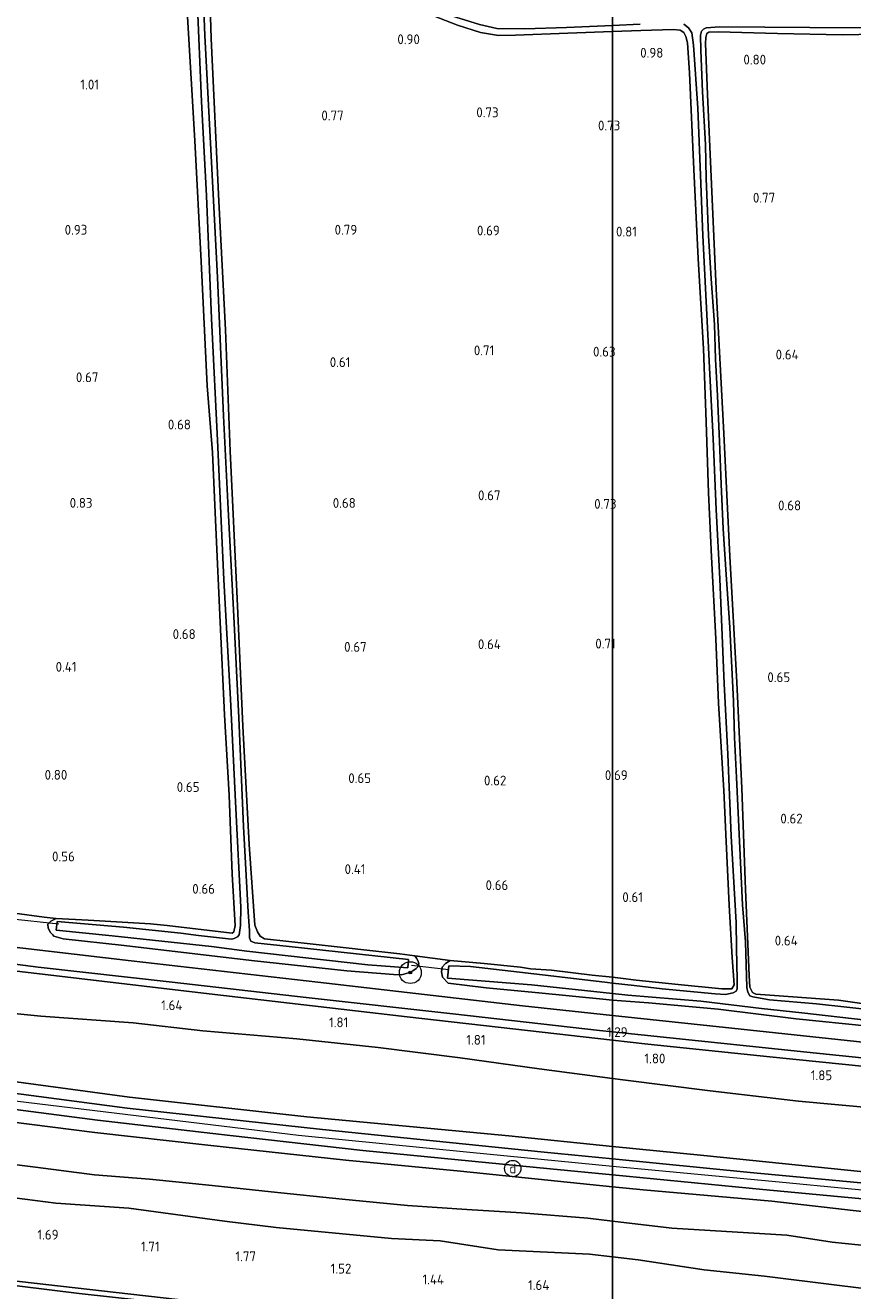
# Model space of a CAD drawing. Extents: x 126429 to 133038, y 413091 to 414846.
# Tile 175 of 256: x 129892 to 130044, y 413256 to 413488. Entities that reach past the tile are written whole.
import ezdxf
from ezdxf.enums import TextEntityAlignment as Align
from ezdxf.lldxf.tags import DXFTag

# ---------------------------------------------------------------- set-up
doc = ezdxf.new("R2010")
doc.units = 0
for name, color, linetype, lineweight in [('B-ME-GR-BOOM-S', 90, 'Continuous', 25), ('B-ME-GR-BOUWLAND_AKKERBOUW-GV', 80, 'Continuous', 13), ('B-ME-GR-GRAS-GV', 60, 'Continuous', 13), ('B-ME-GW-TALUD_KRUIN-G', 90, 'Continuous', 18), ('B-ME-GW-TALUD_TEEN-G', 90, 'Continuous', 18), ('B-ME-IE-MEUBILAIR_DIJKPAAL-S', 7, 'Continuous', 25), ('B-ME-IE-TERREINAFSCHEIDING_KUNSTMATIG_HEKWERK-G', 20, 'IE-TERREINAFSCHEIDING-KUNSTMATIG', 18), ('B-ME-KW-KUNSTWERK_DUIKER-G', 170, 'Continuous', 18), ('B-ME-OG-HOOGTEPUNT-S', 7, 'Continuous', 25), ('B-ME-OG-WATER_SLOOT-G', 120, 'Continuous', 18), ('B-ME-OG-WATER_SLOOT-GV', 120, 'Continuous', 18), ('B-ME-VH-VERHARDING_ASFALT-GV', 252, 'Continuous', 18), ('B-ME-VH-VERHARDING_HALFVERHARDING-GV', 252, 'Continuous', 18), ('B-ME-WH-WINTERBED-G', 150, 'WH-WINTERBED', 18)]:
    doc.layers.add(name, color=color, linetype=linetype, lineweight=lineweight)
doc.styles.add('NLCS-ISO', font='NLCS-ISO.ttf')
doc.styles.add('NLCS-ISO-ANNOTATIVE-T18', font='NLCS-ISO.ttf', dxfattribs={"height": 1.8})
doc.styles.get("Standard").update_dxf_attribs({"font": 'arial.ttf'})
doc.linetypes.add('IE-TERREINAFSCHEIDING-KUNSTMATIG', pattern='A,4,[82,NLCS.SHX,S=0.75,R=90,X=0,Y=0],4,-2', length=10)
tags = doc.linetypes.add('WH-WINTERBED', pattern='A,6,-3.5,["WB",Standard,S=1.8,R=0,X=-1.5,Y=-0.9],-3.5,6,-3.5,6,-3.5,6,-3.5,6,-3.5', length=51).pattern_tags.tags
tags[6] = DXFTag(74, 10)

# ---------------------------------------------------------------- blocks, each defined once
blk = doc.blocks.new('SAL-HOOGTELABEL-SO')
at = {"color": 0, "linetype": 'ByBlock', "lineweight": -2, "style": 'NLCS-ISO-ANNOTATIVE-T18'}
blk.add_attdef('HOOGTE', text='', height=1.8, dxfattribs=at).set_placement((2.79, 0), align=Align.RIGHT)
blk = doc.blocks.new('SGR-BOOM_01-SO')
at = {"linetype": 'ByBlock', "lineweight": 18}
h = blk.add_hatch(color=0, dxfattribs=at)
h.dxf.hatch_style = 1
edge = h.paths.add_edge_path()
edge.add_arc((0, 0), 0.25, 0, 360)
at = {"color": 0, "linetype": 'ByBlock', "lineweight": 18}
for radius in [2, 0.25]:
    blk.add_circle((0, 0), radius, dxfattribs=at)
blk = doc.blocks.new('SIE-DIJKPAAL-SO')
at = {"color": 0, "linetype": 'ByBlock', "lineweight": 18}
blk.add_circle((0, 0), 1.5, dxfattribs=at)
at = {"color": 0, "linetype": 'ByBlock', "lineweight": 18, "style": 'NLCS-ISO'}
blk.add_text('d', height=1.8, dxfattribs=at).set_placement((0, 0), align=Align.MIDDLE_CENTER)

msp = doc.modelspace()

# ---------------------------------------------------------------- linework, layer by layer
at = {"layer": 'B-ME-GR-BOUWLAND_AKKERBOUW-GV'}
msp.add_polyline3d([(130050.815, 413308.351, 0.571), (130041.453, 413309.704, 0.596), (130029.728, 413310.564, 0.496), (130026.305, 413310.803, 0.483), (130025.694, 413311.129, 0.483), (130025.416, 413311.588, 0.496), (130025.195, 413312.104, 0.458), (130025.086, 413314.199, 0.496), (130024.417, 413329.963, 0.558), (130023.752, 413348.583, 0.596), (130022.801, 413367.97, 0.496), (130021.546, 413391.083, 0.558), (130020.42, 413413.58, 0.521), (130019.005, 413440.122, 0.558), (130018.166, 413459.337, 0.621), (130017.46, 413475.761, 0.808), (130017.071, 413485.1, 0.671), (130017.108, 413486.192, 0.546), (130017.289, 413486.93, 0.508), (130017.702, 413487.186, 0.521), (130019.399, 413487.244, 0.671), (130030.243, 413486.975, 0.671), (130042.215, 413486.715, 0.721), (130048.238, 413486.829, 0.696)], dxfattribs=at)
at = {"layer": 'B-ME-GR-GRAS-GV'}
for points in [[(129925.871, 413503.83, 1.092), (129926.411, 413486.054, 0.83), (129927.827, 413456.177, 0.63), (129929.02, 413432.608, 0.517), (129929.921, 413410.341, 0.417), (129931.205, 413383.369, 0.392), (129932.194, 413359.929, 0.392), (129933.364, 413338.217, 0.48), (129934.436, 413323.422, 0.48), (129934.932, 413322.22, 0.48), (129935.377, 413321.417, 0.492), (129936.213, 413320.917, 0.517), (129945.102, 413319.957, 0.517), (129961.004, 413318.177, 0.742), (129963.743, 413317.833, 0.68), (129964.067, 413317.396, 0.692), (129964.356, 413316.858, 0.705), (129964.509, 413316.366, 0.692), (129964.285, 413315.777, 0.705), (129964.03, 413315.485, 0.73), (129963.364, 413315.049, 0.78), (129962.608, 413314.684, 0.842), (129961.329, 413314.348, 0.855), (129959.861, 413314.401, 0.892), (129951.299, 413315.095, 1.005), (129933.793, 413316.976, 1.005), (129910.425, 413319.697, 0.98), (129899.286, 413320.925, 0.967), (129897.573, 413321.426, 0.855), (129897.372, 413321.668, 0.805), (129896.956, 413322.117, 0.767), (129896.52, 413322.903, 0.755), (129896.45, 413323.633, 0.742), (129896.992, 413324.206, 0.592), (129897.966, 413324.649, 0.392), (129903.869, 413324.376, 0.38), (129915.289, 413323.679, 0.755), (129918.347, 413323.377, 0.442), (129930.236, 413322.002, 0.717), (129930.534, 413322.203, 0.705), (129930.778, 413323.395, 0.767), (129930.252, 413332.782, 0.742), (129929.681, 413347.292, 0.667), (129928.826, 413362.032, 0.667), (129928.037, 413379.038, 0.667), (129927.275, 413396.396, 0.655), (129926.625, 413410.133, 0.68), (129925.688, 413422.362, 0.723), (129924.576, 413445.12, 0.786), (129923.389, 413467.276, 0.948), (129922.095, 413490.06, 1.023)], [(129923.816, 413493.342, -0.154), (129924.637, 413474.457, -0.154), (129925.548, 413457.2, -0.154), (129926.458, 413434.683, -0.154), (129927.615, 413411.127, -0.154), (129928.729, 413386.786, -0.154), (129929.977, 413364.914, -0.154), (129930.919, 413344.844, -0.154), (129931.842, 413326.744, -0.154), (129931.787, 413323.409, -0.154), (129931.513, 413321.694, -0.154), (129931.213, 413321.322, -0.154), (129930.628, 413321.011, -0.154), (129930.148, 413320.892, -0.154), (129924.056, 413321.565, -0.154), (129920.828, 413321.983, -0.154), (129910.313, 413323.089, -0.154), (129898.17, 413324.114, -0.154), (129897.99, 413322.557, -0.154), (129908.266, 413321.477, -0.154), (129926.442, 413319.552, -0.154), (129932.919, 413318.67, -0.154), (129955.163, 413316.169, -0.154), (129962.464, 413315.628, -0.154), (129962.61, 413317.14, -0.154), (129940.739, 413319.512, -0.154), (129934.431, 413320.221, -0.154), (129933.684, 413320.538, -0.154), (129933.407, 413321.111, -0.154), (129933.448, 413322.488, -0.154), (129933.219, 413325.826, -0.154), (129932.31, 413341.559, -0.154), (129931.503, 413361.467, -0.154), (129930.5, 413381.253, -0.154), (129929.514, 413399.719, -0.154), (129928.682, 413416.873, -0.154), (129927.57, 413442.204, -0.154), (129926.407, 413464.542, -0.154), (129925.264, 413486.606, -0.154), (129924.583, 413504.032, -0.154)], [(129971.569, 413488.486, 0.811), (129975.809, 413487.143, 0.686), (129979.126, 413486.599, 0.698), (129982.234, 413486.66, 0.886), (129991.8, 413486.989, 0.861), (130000, 413487.312, 0.8225), (130000, 413313.8967, 0.6124), (129996.297, 413314.303, 0.648), (129988.82, 413315.178, 0.696), (129984.988, 413315.445, 0.258), (129983.124, 413315.732, 0.458), (129976.497, 413316.4, 0.696), (129970.255, 413316.971, 0.671), (129963.743, 413317.833, 0.68), (129961.004, 413318.177, 0.742), (129945.102, 413319.957, 0.517), (129936.213, 413320.917, 0.517), (129935.377, 413321.417, 0.492), (129934.932, 413322.22, 0.48), (129934.436, 413323.422, 0.48), (129933.364, 413338.217, 0.48), (129932.194, 413359.929, 0.392), (129931.205, 413383.369, 0.392), (129929.921, 413410.341, 0.417), (129929.02, 413432.608, 0.517), (129927.827, 413456.177, 0.63), (129926.411, 413486.054, 0.83), (129925.871, 413503.83, 1.092)], [(129922.095, 413490.06, 1.023), (129923.389, 413467.276, 0.948), (129924.576, 413445.12, 0.786), (129925.688, 413422.362, 0.723), (129926.625, 413410.133, 0.68), (129927.275, 413396.396, 0.655), (129928.037, 413379.038, 0.667), (129928.826, 413362.032, 0.667), (129929.681, 413347.292, 0.667), (129930.252, 413332.782, 0.742), (129930.778, 413323.395, 0.767), (129930.534, 413322.203, 0.705), (129930.236, 413322.002, 0.717), (129918.347, 413323.377, 0.442), (129915.289, 413323.679, 0.755), (129903.869, 413324.376, 0.38), (129897.966, 413324.649, 0.392), (129895.793, 413324.938, 0.455), (129890.352, 413325.663, 0.614)], [(130013.112, 413488.683, -0.154), (130013.968, 413487.966, -0.154), (130014.548, 413487.06, -0.154), (130014.894, 413484.824, -0.154), (130015.652, 413473.26, -0.154), (130016.128, 413460.994, -0.154), (130016.563, 413449.923, -0.154), (130017.188, 413437.815, -0.154), (130017.844, 413424.476, -0.154), (130018.461, 413412.618, -0.154), (130019.042, 413399.668, -0.154), (130019.694, 413386.978, -0.154), (130020.487, 413367.684, -0.154), (130021.137, 413354.824, -0.154), (130021.793, 413339.789, -0.154), (130022.688, 413323.909, -0.154), (130022.774, 413319.23, -0.154), (130022.845, 413313.412, -0.154), (130022.869, 413311.784, -0.154), (130022.681, 413311.354, -0.154), (130022.131, 413311.031, -0.154), (130020.761, 413310.707, -0.154), (130018.85, 413310.858, -0.154), (130009.118, 413311.749, -0.154), (130003.981, 413312.374, -0.154), (130000, 413312.8085, -0.154), (130000, 413313.8967, 0.6124), (130001.492, 413313.733, 0.598), (130004.378, 413313.377, 0.511), (130012.074, 413312.547, 0.648), (130020.089, 413311.758, 0.511), (130021.876, 413311.746, 0.498), (130022.307, 413312.491, 0.498), (130021.94, 413317.516, 0.661), (130021.384, 413327.142, 0.686), (130020.855, 413338.817, 0.686), (130020.454, 413348.123, 0.611), (130019.448, 413364.175, 0.536), (130018.988, 413375.94, 0.673), (130018.196, 413390.965, 0.673), (130017.634, 413402.709, 0.636), (130017.213, 413415.737, 0.548), (130016.684, 413429.108, 0.636), (130015.73, 413445.694, 0.623), (130014.909, 413462.006, 0.661), (130014.118, 413479.717, 0.848), (130013.781, 413485.208, 0.673), (130013.489, 413486.396, 0.648), (130013.1, 413487.141, 0.711), (130012.4, 413487.538, 0.786), (130011.138, 413487.691, 0.798), (130005.228, 413487.518, 0.798), (130000, 413487.312, 0.8225), (130000, 413488.4233, -0.154), (130005.064, 413488.664, -0.154)], [(130048.577, 413307.791, -0.154), (130037.449, 413309.053, -0.154), (130028.819, 413309.77, -0.154), (130025.73, 413310.312, -0.154), (130025.197, 413310.478, -0.154), (130024.831, 413311.177, -0.154), (130024.625, 413312.011, -0.154), (130024.417, 413320.392, -0.154), (130023.823, 413327.173, -0.154), (130023.317, 413338.859, -0.154), (130022.765, 413350.522, -0.154), (130022.373, 413357.881, -0.154), (130022.176, 413364.543, -0.154), (130021.5, 413378.041, -0.154), (130020.831, 413387.726, -0.154), (130020.304, 413396.122, -0.154), (130019.911, 413404.301, -0.154), (130019.661, 413412.124, -0.154), (130019.294, 413420.484, -0.154), (130018.871, 413427.263, -0.154), (130018.703, 413433.572, -0.154), (130018.097, 413441.958, -0.154), (130017.644, 413449.909, -0.154), (130017.213, 413460.387, -0.154), (130017.067, 413466.593, -0.154), (130016.523, 413476.254, -0.154), (130016.214, 413483.907, -0.154), (130016.159, 413486.651, -0.154), (130016.328, 413487.355, -0.154), (130016.674, 413487.749, -0.154), (130017.178, 413487.992, -0.154), (130019.673, 413488.153, -0.154), (130036.212, 413488.037, -0.154), (130046.4, 413488.017, -0.154)], [(130048.238, 413486.829, 0.696), (130042.215, 413486.715, 0.721), (130030.243, 413486.975, 0.671), (130019.399, 413487.244, 0.671), (130017.702, 413487.186, 0.521), (130017.289, 413486.93, 0.508), (130017.108, 413486.192, 0.546), (130017.071, 413485.1, 0.671), (130017.46, 413475.761, 0.808), (130018.166, 413459.337, 0.621), (130019.005, 413440.122, 0.558), (130020.42, 413413.58, 0.521), (130021.546, 413391.083, 0.558), (130022.801, 413367.97, 0.496), (130023.752, 413348.583, 0.596), (130024.417, 413329.963, 0.558), (130025.086, 413314.199, 0.496), (130025.195, 413312.104, 0.458), (130025.416, 413311.588, 0.496), (130025.694, 413311.129, 0.483), (130026.305, 413310.803, 0.483), (130029.728, 413310.564, 0.496), (130041.453, 413309.704, 0.596), (130050.815, 413308.351, 0.571)], [(129890.352, 413325.663, 0.614), (129895.793, 413324.938, 0.455), (129897.966, 413324.649, 0.392), (129896.992, 413324.206, 0.592), (129896.45, 413323.633, 0.742), (129896.52, 413322.903, 0.755), (129896.956, 413322.117, 0.767), (129897.372, 413321.668, 0.805), (129897.573, 413321.426, 0.855), (129899.286, 413320.925, 0.967), (129910.425, 413319.697, 0.98), (129933.793, 413316.976, 1.005), (129951.299, 413315.095, 1.005), (129959.861, 413314.401, 0.892), (129961.329, 413314.348, 0.855), (129962.608, 413314.684, 0.842), (129963.364, 413315.049, 0.78), (129964.03, 413315.485, 0.73), (129964.285, 413315.777, 0.705), (129964.509, 413316.366, 0.692), (129964.356, 413316.858, 0.705), (129964.067, 413317.396, 0.692), (129963.743, 413317.833, 0.68), (129970.255, 413316.971, 0.671), (129969.36, 413316.425, 0.608), (129968.771, 413315.773, 0.621), (129968.646, 413314.921, 0.846), (129968.86, 413313.893, 0.908), (129969.847, 413312.788, 1.021), (129976.826, 413311.978, 1.021), (129986.523, 413311.042, 1.046), (129998.266, 413309.852, 1.146), (130000, 413309.7201, 1.1304), (130000, 413306.8862, 1.248), (129983.49, 413308.638, 1.239), (129945.941, 413312.982, 1.13), (129911.747, 413316.908, 1.106), (129881.375, 413320.432, 1.095)], [(130046.945, 413304.953, 0.983), (130033.678, 413306.255, 1.121), (130019.392, 413308.025, 1.083), (130006.602, 413309.218, 1.071), (130000, 413309.7201, 1.1304), (130000, 413310.9107, -0.154), (130002.796, 413310.614, -0.154), (130016.237, 413309.538, -0.154), (130027.318, 413308.196, -0.154), (130034.763, 413307.358, -0.154), (130046.562, 413306.053, -0.154)], [(130054.47, 413301.095, 1.267), (130021.905, 413304.562, 1.26), (130000, 413306.8862, 1.248), (130000, 413309.7201, 1.1304), (130006.602, 413309.218, 1.071), (130019.392, 413308.025, 1.083), (130033.678, 413306.255, 1.121), (130046.945, 413304.953, 0.983)], [(129881.418, 413288.398, 5.905), (129905.092, 413285.456, 5.893), (129925.781, 413283.134, 5.88), (129951.119, 413280.375, 5.83), (129972.119, 413278.345, 5.818), (130000, 413275.4764, 5.7972), (130000, 413269.1596, 3.5706), (129995.514, 413269.691, 3.516), (129983.347, 413270.705, 3.603), (129973.293, 413271.327, 3.541), (129962.431, 413272.04, 3.303), (129950.46, 413273.233, 3.253), (129937.421, 413274.532, 3.228), (129926.599, 413275.688, 3.391), (129915.106, 413276.887, 3.341), (129905.008, 413277.657, 3.266), (129894.212, 413279.052, 3.178), (129876.893, 413281.192, 3.128)], [(129876.893, 413281.192, 3.128), (129894.212, 413279.052, 3.178), (129905.008, 413277.657, 3.266), (129915.106, 413276.887, 3.341), (129926.599, 413275.688, 3.391), (129937.421, 413274.532, 3.228), (129950.46, 413273.233, 3.253), (129962.431, 413272.04, 3.303), (129973.293, 413271.327, 3.541), (129983.347, 413270.705, 3.603), (129995.514, 413269.691, 3.516), (130000, 413269.1596, 3.5706), (130000, 413262.6046, 2.3744), (129995.791, 413263.096, 2.416), (129979.034, 413263.898, 2.191), (129968.401, 413265.541, 2.141), (129959.472, 413266, 2.066), (129938.303, 413268.032, 1.928), (129928.836, 413269.193, 2.015), (129911.325, 413271.552, 2.078), (129897.928, 413272.48, 2.153), (129884.575, 413274.193, 2.053)], [(130052.197, 413264.083, 4.016), (130040.295, 413265.31, 4.04), (130031.98, 413266.604, 4.191), (130010.869, 413267.872, 3.703), (130000, 413269.1596, 3.5706), (130000, 413275.4764, 5.7972), (130005.622, 413274.898, 5.793), (130029.251, 413272.811, 5.855), (130046.313, 413270.912, 5.78)], [(129884.575, 413274.193, 2.053), (129897.928, 413272.48, 2.153), (129911.325, 413271.552, 2.078), (129928.836, 413269.193, 2.015), (129938.303, 413268.032, 1.928), (129959.472, 413266, 2.066), (129968.401, 413265.541, 2.141), (129979.034, 413263.898, 2.191), (129995.791, 413263.096, 2.416), (130000, 413262.6046, 2.3744), (130000, 413246.5067, 1.3964)], [(130056.604, 413255.556, 2.066), (130041.125, 413257.456, 2.015), (130027.896, 413259.087, 2.278), (130016.836, 413260.269, 2.241), (130004.691, 413262.057, 2.328), (130000, 413262.6046, 2.3744), (130000, 413269.1596, 3.5706), (130010.869, 413267.872, 3.703), (130031.98, 413266.604, 4.191), (130040.295, 413265.31, 4.04), (130052.197, 413264.083, 4.016)], [(130061.838, 413240.613, 1.395), (130029.419, 413243.758, 1.383), (130000, 413246.5067, 1.3964), (130000, 413262.6046, 2.3744), (130004.691, 413262.057, 2.328), (130016.836, 413260.269, 2.241), (130027.896, 413259.087, 2.278), (130041.125, 413257.456, 2.015), (130056.604, 413255.556, 2.066)], [(129911.703, 413255.782, 1.552), (129891.234, 413258.123, 1.506)]]:
    msp.add_polyline3d(points, dxfattribs=at)
for points in [[(129978.769, 413487.85, -0.154), (129983.96, 413487.816, -0.154), (129991.578, 413488.023, -0.154), (130000, 413488.4233, -0.154), (130000, 413487.312, 0.8225), (129991.8, 413486.989, 0.861), (129982.234, 413486.66, 0.886), (129979.126, 413486.599, 0.698), (129975.809, 413487.143, 0.686), (129971.569, 413488.486, 0.811), (129967.175, 413490.205, 0.786), (129962.776, 413492.403, 0.723), (129955.309, 413496.737, 0.923), (129947.773, 413501.768, 1.083), (129951.105, 413501.454, -0.154), (129961.08, 413494.788, -0.154), (129969.492, 413490.488, -0.154), (129975.614, 413488.586, -0.154)], [(130022.307, 413312.491, 0.498), (130021.876, 413311.746, 0.498), (130020.089, 413311.758, 0.511), (130012.074, 413312.547, 0.648), (130004.378, 413313.377, 0.511), (130001.492, 413313.733, 0.598), (130000, 413313.8967, 0.6124), (130000, 413487.312, 0.8225), (130005.228, 413487.518, 0.798), (130011.138, 413487.691, 0.798), (130012.4, 413487.538, 0.786), (130013.1, 413487.141, 0.711), (130013.489, 413486.396, 0.648), (130013.781, 413485.208, 0.673), (130014.118, 413479.717, 0.848), (130014.909, 413462.006, 0.661), (130015.73, 413445.694, 0.623), (130016.684, 413429.108, 0.636), (130017.213, 413415.737, 0.548), (130017.634, 413402.709, 0.636), (130018.196, 413390.965, 0.673), (130018.988, 413375.94, 0.673), (130019.448, 413364.175, 0.536), (130020.454, 413348.123, 0.611), (130020.855, 413338.817, 0.686), (130021.384, 413327.142, 0.686), (130021.94, 413317.516, 0.661)], [(130000, 413303.8911, 1.3492), (130000, 413302.3488, 1.3933), (129984.419, 413304.13, 1.418), (129962.341, 413306.654, 1.453), (129926.052, 413310.84, 1.359), (129902.179, 413313.668, 1.334), (129878.307, 413316.496, 1.309), (129842.24, 413321.118, 1.299), (129809.553, 413325.4, 1.26), (129785.788, 413328.844, 1.212), (129785.953, 413330.475, 1.084), (129812.924, 413326.551, 1.176), (129852.47, 413321.216, 1.144), (129873.575, 413318.485, 1.155), (129894.681, 413315.754, 1.165), (129919.269, 413312.971, 1.176), (129943.857, 413310.188, 1.187), (129970.74, 413307.164, 1.269), (129997.624, 413304.141, 1.351)], [(130000, 413302.3488, 1.3933), (130000, 413295.355, 2.318), (129986.535, 413297.075, 2.318), (129972.0762, 413299.1343, 2.393), (129957.0452, 413301.0197, 2.418), (129942.1148, 413302.5887, 2.393), (129924.8498, 413304.063, 2.4805), (129912.0941, 413305.5637, 2.418), (129895.1404, 413306.7711, 2.6555), (129876.6649, 413308.6001, 2.418), (129859.888, 413310.676, 2.268), (129844.468, 413312.747, 2.218), (129829.579, 413315.241, 2.18), (129806.696, 413318.537, 2.043), (129784.4732, 413321.2673, 2.5805), (129785.788, 413328.844, 1.212), (129809.553, 413325.4, 1.26), (129842.24, 413321.118, 1.299), (129878.307, 413316.496, 1.309), (129902.179, 413313.668, 1.334), (129926.052, 413310.84, 1.359), (129962.341, 413306.654, 1.453), (129984.419, 413304.13, 1.418)], [(130000, 413295.355, 2.318), (130000, 413282.88, 5.8723), (129980.995, 413284.8, 5.85), (129943.934, 413288.301, 5.819), (129911.422, 413291.882, 5.805), (129881.52, 413295.949, 5.801), (129843.528, 413300.815, 5.717), (129811.131, 413304.991, 5.692), (129783.718, 413308.345, 5.803), (129784.4732, 413321.2673, 2.5805), (129806.696, 413318.537, 2.043), (129829.579, 413315.241, 2.18), (129844.468, 413312.747, 2.218), (129859.888, 413310.676, 2.268), (129876.6649, 413308.6001, 2.418), (129895.1404, 413306.7711, 2.6555), (129912.0941, 413305.5637, 2.418), (129924.8498, 413304.063, 2.4805), (129942.1148, 413302.5887, 2.393), (129957.0452, 413301.0197, 2.418), (129972.0762, 413299.1343, 2.393), (129986.535, 413297.075, 2.318)], [(129976.497, 413316.4, 0.696), (129983.124, 413315.732, 0.458), (129984.988, 413315.445, 0.258), (129988.82, 413315.178, 0.696), (129996.297, 413314.303, 0.648), (130000, 413313.8967, 0.6124), (130000, 413312.8085, -0.154), (129999.116, 413312.905, -0.154), (129987.182, 413314.315, -0.154), (129973.941, 413315.855, -0.154), (129969.97, 413315.999, -0.154), (129969.758, 413313.747, -0.154), (129985.154, 413312.486, -0.154), (130000, 413310.9107, -0.154), (130000, 413309.7201, 1.1304), (129998.266, 413309.852, 1.146), (129986.523, 413311.042, 1.046), (129976.826, 413311.978, 1.021), (129969.847, 413312.788, 1.021), (129968.86, 413313.893, 0.908), (129968.646, 413314.921, 0.846), (129968.771, 413315.773, 0.621), (129969.36, 413316.425, 0.608), (129970.255, 413316.971, 0.671)], [(130000, 413282.88, 5.8723), (130000, 413280.6028, 5.9249), (129987.45, 413281.838, 5.91), (129967.124, 413283.909, 5.928), (129946.798, 413285.981, 5.945), (129911.012, 413289.914, 5.885), (129872.031, 413295.004, 5.906), (129838.693, 413299.184, 5.906), (129806.061, 413303.446, 5.91), (129783.53, 413306.483, 5.811), (129783.718, 413308.345, 5.803), (129811.131, 413304.991, 5.692), (129843.528, 413300.815, 5.717), (129881.52, 413295.949, 5.801), (129911.422, 413291.882, 5.805), (129943.934, 413288.301, 5.819), (129980.995, 413284.8, 5.85)], [(130000, 413277.6682, 5.8964), (130000, 413275.4764, 5.7972), (129972.119, 413278.345, 5.818), (129951.119, 413280.375, 5.83), (129925.781, 413283.134, 5.88), (129905.092, 413285.456, 5.893), (129881.418, 413288.398, 5.905), (129856.595, 413291.434, 5.93), (129834.194, 413294.257, 5.943), (129810.786, 413297.525, 5.768), (129798.097, 413299.114, 5.855), (129792.559, 413299.792, 5.918), (129782.953, 413301.21, 5.793), (129783.156, 413302.782, 5.835), (129783.222, 413303.433, 5.853), (129820.238, 413298.525, 5.983), (129841.691, 413295.854, 5.961), (129863.144, 413293.183, 5.938), (129884.362, 413290.436, 5.88), (129905.58, 413287.689, 5.822), (129929.915, 413284.909, 5.807), (129954.25, 413282.129, 5.791), (129988.557, 413278.785, 5.885)], [(130191.946, 413285.569, 1.446), (130191.795, 413284.027, 1.586), (130174.415, 413285.395, 1.551), (130136.553, 413288.808, 1.558), (130098.555, 413292.312, 1.534), (130074.876, 413294.682, 1.476), (130051.197, 413297.053, 1.418), (130028.847, 413299.329, 1.401), (130006.498, 413301.606, 1.383), (130000, 413302.3488, 1.3933), (130000, 413303.8911, 1.3492), (130035.633, 413300.143, 1.323), (130072.426, 413296.345, 1.323), (130107.073, 413292.911, 1.376), (130145.635, 413289.528, 1.4), (130178.967, 413286.551, 1.439)], [(130191.795, 413284.027, 1.586), (130191.079, 413277.139, 2.33), (130181.645, 413277.832, 2.33), (130166.491, 413279.352, 2.28), (130153.238, 413280.859, 2.268), (130136.437, 413282.629, 2.268), (130121.611, 413283.997, 2.268), (130106.111, 413285.123, 2.218), (130091.149, 413286.481, 2.355), (130077, 413287.385, 2.368), (130062.349, 413288.639, 2.355), (130048.819, 413289.842, 2.355), (130034.143, 413291.197, 2.33), (130017.895, 413293.076, 2.318), (130001.934, 413295.108, 2.318), (130000, 413295.355, 2.318), (130000, 413302.3488, 1.3933), (130006.498, 413301.606, 1.383), (130028.847, 413299.329, 1.401), (130051.197, 413297.053, 1.418), (130074.876, 413294.682, 1.476), (130098.555, 413292.312, 1.534), (130136.553, 413288.808, 1.558), (130174.415, 413285.395, 1.551)], [(130191.079, 413277.139, 2.33), (130189.944, 413265.059, 5.938), (130169.87, 413266.699, 5.914), (130149.797, 413268.339, 5.889), (130117.866, 413271.342, 5.938), (130084.486, 413274.582, 5.917), (130051.467, 413277.652, 5.924), (130016.787, 413281.184, 5.892), (130000, 413282.88, 5.8723), (130000, 413295.355, 2.318), (130001.934, 413295.108, 2.318), (130017.895, 413293.076, 2.318), (130034.143, 413291.197, 2.33), (130048.819, 413289.842, 2.355), (130062.349, 413288.639, 2.355), (130077, 413287.385, 2.368), (130091.149, 413286.481, 2.355), (130106.111, 413285.123, 2.218), (130121.611, 413283.997, 2.268), (130136.437, 413282.629, 2.268), (130153.238, 413280.859, 2.268), (130166.491, 413279.352, 2.28), (130181.645, 413277.832, 2.33)], [(130189.944, 413265.059, 5.938), (130189.753, 413263.094, 6.047), (130155.443, 413266.051, 5.991), (130134.832, 413267.75, 6.012), (130114.222, 413269.45, 6.032), (130091.958, 413271.703, 6.012), (130069.695, 413273.957, 5.991), (130047.491, 413276.035, 5.973), (130025.288, 413278.114, 5.955), (130000, 413280.6028, 5.9249), (130000, 413282.88, 5.8723), (130016.787, 413281.184, 5.892), (130051.467, 413277.652, 5.924), (130084.486, 413274.582, 5.917), (130117.866, 413271.342, 5.938), (130149.797, 413268.339, 5.889), (130169.87, 413266.699, 5.914)], [(130189.376, 413259.237, 6.103), (130186.214, 413258.85, 5.968), (130172.014, 413259.744, 5.993), (130156.102, 413261.14, 5.893), (130139.813, 413262.496, 5.88), (130119.152, 413264.294, 5.868), (130092.502, 413266.9, 5.955), (130070.179, 413268.685, 5.793), (130046.313, 413270.912, 5.78), (130029.251, 413272.811, 5.855), (130005.622, 413274.898, 5.793), (130000, 413275.4764, 5.7972), (130000, 413277.6682, 5.8964), (130027.555, 413274.979, 5.924), (130062.115, 413271.737, 5.941), (130101.522, 413267.839, 5.952), (130139.645, 413264.351, 5.938), (130170.972, 413261.886, 5.987), (130189.455, 413260.04, 6.015)], [(130000, 413246.5067, 1.3964), (130000, 413245.8114, 1.312), (129984.888, 413247.212, 1.309), (129948.897, 413250.735, 1.365), (129925.54, 413253.325, 1.365), (129902.184, 413255.916, 1.365), (129879.884, 413258.649, 1.441), (129857.585, 413261.382, 1.516), (129836.517, 413264.19, 1.46), (129815.449, 413266.998, 1.404), (129780.001, 413271.55, 1.176), (129780.104, 413272.566, 1.422), (129816.726, 413267.592, 1.464), (129836.779, 413264.93, 1.534), (129856.833, 413262.269, 1.604), (129891.234, 413258.123, 1.506), (129911.703, 413255.782, 1.552), (129932.172, 413253.441, 1.597), (129968.563, 413249.573, 1.365), (129987.989, 413247.723, 1.411), (129992.593, 413247.281, 1.66), (129998.702, 413246.628, 1.397)], [(130000, 413245.8114, 1.312), (130000, 413241.1862, 0.7643), (129975.1203, 413243.4972, 0.7643), (129933.9191, 413247.8411, 0.7393), (129894.0108, 413253.1705, 0.7643), (129851.3846, 413258.3433, 0.7643), (129815.0902, 413262.6575, 0.7643), (129779.3053, 413267.834, 0.7643), (129780.001, 413271.55, 1.176), (129815.449, 413266.998, 1.404), (129836.517, 413264.19, 1.46), (129857.585, 413261.382, 1.516), (129879.884, 413258.649, 1.441), (129902.184, 413255.916, 1.365), (129925.54, 413253.325, 1.365), (129948.897, 413250.735, 1.365), (129984.888, 413247.212, 1.309)]]:
    msp.add_polyline3d(points, close=True, dxfattribs=at)
at = {"layer": 'B-ME-GW-TALUD_KRUIN-G'}
for points in [[(129783.718, 413308.345, 5.803), (129811.131, 413304.991, 5.692), (129843.528, 413300.815, 5.717), (129881.52, 413295.949, 5.801), (129911.422, 413291.882, 5.805), (129943.934, 413288.301, 5.819), (129980.995, 413284.8, 5.85), (130000, 413282.88, 5.8723)], [(129782.953, 413301.21, 5.793), (129792.559, 413299.792, 5.918), (129798.097, 413299.114, 5.855), (129810.786, 413297.525, 5.768), (129834.194, 413294.257, 5.943), (129856.595, 413291.434, 5.93), (129881.418, 413288.398, 5.905), (129905.092, 413285.456, 5.893), (129925.781, 413283.134, 5.88), (129951.119, 413280.375, 5.83), (129972.119, 413278.345, 5.818), (130000, 413275.4764, 5.7972)], [(130000, 413282.88, 5.8723), (130016.787, 413281.184, 5.892), (130051.467, 413277.652, 5.924), (130084.486, 413274.582, 5.917), (130117.866, 413271.342, 5.938), (130149.797, 413268.339, 5.889), (130169.87, 413266.699, 5.914), (130189.944, 413265.059, 5.938)], [(130000, 413275.4764, 5.7972), (130005.622, 413274.898, 5.793), (130029.251, 413272.811, 5.855), (130046.313, 413270.912, 5.78), (130070.179, 413268.685, 5.793), (130092.502, 413266.9, 5.955), (130119.152, 413264.294, 5.868), (130139.813, 413262.496, 5.88), (130156.102, 413261.14, 5.893), (130172.014, 413259.744, 5.993), (130186.214, 413258.85, 5.968), (130189.376, 413259.237, 6.103)], [(129780.001, 413271.55, 1.176), (129815.449, 413266.998, 1.404), (129836.517, 413264.19, 1.46), (129857.585, 413261.382, 1.516), (129879.884, 413258.649, 1.441), (129902.184, 413255.916, 1.365), (129925.54, 413253.325, 1.365), (129948.897, 413250.735, 1.365), (129984.888, 413247.212, 1.309), (130000, 413245.8114, 1.312)]]:
    msp.add_polyline3d(points, dxfattribs=at)
at = {"layer": 'B-ME-GW-TALUD_TEEN-G'}
for points in [[(130000, 413295.355, 2.318), (129986.535, 413297.075, 2.318), (129972.0762, 413299.1343, 2.393), (129957.0452, 413301.0197, 2.418), (129942.1148, 413302.5887, 2.393), (129924.8498, 413304.063, 2.4805), (129912.0941, 413305.5637, 2.418), (129895.1404, 413306.7711, 2.6555), (129876.6649, 413308.6001, 2.418), (129859.888, 413310.676, 2.268), (129844.468, 413312.747, 2.218), (129829.579, 413315.241, 2.18), (129806.696, 413318.537, 2.043), (129784.4732, 413321.2673, 2.5805)], [(130191.079, 413277.139, 2.33), (130181.645, 413277.832, 2.33), (130166.491, 413279.352, 2.28), (130153.238, 413280.859, 2.268), (130136.437, 413282.629, 2.268), (130121.611, 413283.997, 2.268), (130106.111, 413285.123, 2.218), (130091.149, 413286.481, 2.355), (130077, 413287.385, 2.368), (130062.349, 413288.639, 2.355), (130048.819, 413289.842, 2.355), (130034.143, 413291.197, 2.33), (130017.895, 413293.076, 2.318), (130001.934, 413295.108, 2.318), (130000, 413295.355, 2.318)], [(130000, 413269.1596, 3.5706), (129995.514, 413269.691, 3.516), (129983.347, 413270.705, 3.603), (129973.293, 413271.327, 3.541), (129962.431, 413272.04, 3.303), (129950.46, 413273.233, 3.253), (129937.421, 413274.532, 3.228), (129926.599, 413275.688, 3.391), (129915.106, 413276.887, 3.341), (129905.008, 413277.657, 3.266), (129894.212, 413279.052, 3.178), (129876.893, 413281.192, 3.128), (129865.919, 413282.02, 3.116), (129854.156, 413283.484, 3.116), (129840.86, 413285.196, 3.178), (129827.15, 413286.595, 3.041), (129809.994, 413289.041, 3.003), (129792.939, 413291.451, 3.116), (129782.137, 413292.694, 3.14)], [(130000, 413262.6046, 2.3744), (129995.791, 413263.096, 2.416), (129979.034, 413263.898, 2.191), (129968.401, 413265.541, 2.141), (129959.472, 413266, 2.066), (129938.303, 413268.032, 1.928), (129928.836, 413269.193, 2.015), (129911.325, 413271.552, 2.078), (129897.928, 413272.48, 2.153), (129884.575, 413274.193, 2.053), (129873.927, 413275.574, 2.078), (129861.582, 413276.898, 2.141), (129847.706, 413278.583, 2.053), (129833.611, 413280.192, 2.103), (129819.544, 413282.096, 2.066), (129803.224, 413284.099, 2.078), (129781.54, 413286.782, 2.09)], [(130188.824, 413252.356, 4.103), (130182.821, 413252.902, 4.003), (130167.769, 413254.386, 4.04), (130159.971, 413255.195, 4.053), (130149.519, 413255.936, 4.053), (130140.08, 413256.63, 4.04), (130128.108, 413257.709, 4.028), (130111.681, 413259.349, 3.916), (130101.006, 413260.434, 4.04), (130090.208, 413261.658, 4.091), (130079.316, 413262.61, 4.203), (130068.085, 413262.974, 3.941), (130052.197, 413264.083, 4.016), (130040.295, 413265.31, 4.04), (130031.98, 413266.604, 4.191), (130010.869, 413267.872, 3.703), (130000, 413269.1596, 3.5706)], [(130188.039, 413244.569, 2.453), (130182.262, 413244.998, 2.391), (130171.908, 413245.419, 2.353), (130160.947, 413246.337, 2.366), (130152.554, 413246.972, 2.353), (130143.267, 413247.936, 2.378), (130134.569, 413248.734, 2.316), (130124.126, 413250.101, 2.303), (130113.147, 413251.407, 2.291), (130102.817, 413251.896, 2.266), (130094.962, 413252.648, 2.291), (130087.188, 413252.705, 2.216), (130077.684, 413253.707, 2.203), (130067.913, 413254.212, 2.178), (130056.604, 413255.556, 2.066), (130041.125, 413257.456, 2.015), (130027.896, 413259.087, 2.278), (130016.836, 413260.269, 2.241), (130004.691, 413262.057, 2.328), (130000, 413262.6046, 2.3744)]]:
    msp.add_polyline3d(points, dxfattribs=at)
at = {"layer": 'B-ME-IE-TERREINAFSCHEIDING_KUNSTMATIG_HEKWERK-G'}
for points in [[(129785.788, 413328.844, 1.212), (129809.553, 413325.4, 1.26), (129842.24, 413321.118, 1.299), (129878.307, 413316.496, 1.309), (129902.179, 413313.668, 1.334), (129926.052, 413310.84, 1.359), (129962.341, 413306.654, 1.453), (129984.419, 413304.13, 1.418), (130000, 413302.3488, 1.3933)], [(129897.966, 413324.649, 0.392), (129895.793, 413324.938, 0.455)], [(129897.966, 413324.649, 0.392), (129903.869, 413324.376, 0.38), (129915.289, 413323.679, 0.755), (129918.347, 413323.377, 0.442), (129930.236, 413322.002, 0.717)], [(130000, 413302.3488, 1.3933), (130006.498, 413301.606, 1.383), (130028.847, 413299.329, 1.401), (130051.197, 413297.053, 1.418), (130074.876, 413294.682, 1.476), (130098.555, 413292.312, 1.534), (130136.553, 413288.808, 1.558), (130174.415, 413285.395, 1.551), (130191.795, 413284.027, 1.586)], [(130000, 413246.5067, 1.3964), (129998.702, 413246.628, 1.397), (129992.593, 413247.281, 1.66), (129987.989, 413247.723, 1.411), (129968.563, 413249.573, 1.365), (129932.172, 413253.441, 1.597), (129911.703, 413255.782, 1.552), (129891.234, 413258.123, 1.506), (129856.833, 413262.269, 1.604), (129836.779, 413264.93, 1.534), (129816.726, 413267.592, 1.464), (129780.104, 413272.566, 1.422)]]:
    msp.add_polyline3d(points, dxfattribs=at)
at = {"layer": 'B-ME-KW-KUNSTWERK_DUIKER-G'}
for points in [[(129898.449, 413323.61, -0.237), (129889.357, 413324.637, -0.241)], [(129969.976, 413315.279, -0.237), (129963.162, 413316.041, -0.237)]]:
    msp.add_polyline3d(points, dxfattribs=at)
at = {"layer": 'B-ME-OG-WATER_SLOOT-G'}
for points in [[(129897.966, 413324.649, 0.392), (129896.992, 413324.206, 0.592), (129896.45, 413323.633, 0.742), (129896.52, 413322.903, 0.755), (129896.956, 413322.117, 0.767), (129897.372, 413321.668, 0.805), (129897.573, 413321.426, 0.855), (129899.286, 413320.925, 0.967), (129910.425, 413319.697, 0.98), (129933.793, 413316.976, 1.005), (129951.299, 413315.095, 1.005), (129959.861, 413314.401, 0.892), (129961.329, 413314.348, 0.855), (129962.608, 413314.684, 0.842), (129963.364, 413315.049, 0.78), (129964.03, 413315.485, 0.73), (129964.285, 413315.777, 0.705), (129964.509, 413316.366, 0.692), (129964.356, 413316.858, 0.705), (129964.067, 413317.396, 0.692), (129963.743, 413317.833, 0.68), (129961.004, 413318.177, 0.742), (129945.102, 413319.957, 0.517), (129936.213, 413320.917, 0.517), (129935.377, 413321.417, 0.492), (129934.932, 413322.22, 0.48), (129934.436, 413323.422, 0.48), (129933.364, 413338.217, 0.48), (129932.194, 413359.929, 0.392), (129931.205, 413383.369, 0.392), (129929.921, 413410.341, 0.417), (129929.02, 413432.608, 0.517), (129927.827, 413456.177, 0.63), (129926.411, 413486.054, 0.83), (129925.871, 413503.83, 1.092)], [(129922.004, 413504.194, 0.891), (129922.095, 413490.06, 1.023), (129923.389, 413467.276, 0.948), (129924.576, 413445.12, 0.786), (129925.688, 413422.362, 0.723), (129926.625, 413410.133, 0.68), (129927.275, 413396.396, 0.655), (129928.037, 413379.038, 0.667), (129928.826, 413362.032, 0.667), (129929.681, 413347.292, 0.667), (129930.252, 413332.782, 0.742), (129930.778, 413323.395, 0.767), (129930.534, 413322.203, 0.705), (129930.236, 413322.002, 0.717)], [(129947.773, 413501.768, 1.083), (129955.309, 413496.737, 0.923), (129962.776, 413492.403, 0.723), (129967.175, 413490.205, 0.786), (129971.569, 413488.486, 0.811), (129975.809, 413487.143, 0.686), (129979.126, 413486.599, 0.698), (129982.234, 413486.66, 0.886), (129991.8, 413486.989, 0.861), (130000, 413487.312, 0.8225)], [(130000, 413487.312, 0.8225), (130005.228, 413487.518, 0.798), (130011.138, 413487.691, 0.798), (130012.4, 413487.538, 0.786), (130013.1, 413487.141, 0.711), (130013.489, 413486.396, 0.648), (130013.781, 413485.208, 0.673), (130014.118, 413479.717, 0.848), (130014.909, 413462.006, 0.661), (130015.73, 413445.694, 0.623), (130016.684, 413429.108, 0.636), (130017.213, 413415.737, 0.548), (130017.634, 413402.709, 0.636), (130018.196, 413390.965, 0.673), (130018.988, 413375.94, 0.673), (130019.448, 413364.175, 0.536), (130020.454, 413348.123, 0.611), (130020.855, 413338.817, 0.686), (130021.384, 413327.142, 0.686), (130021.94, 413317.516, 0.661), (130022.307, 413312.491, 0.498), (130021.876, 413311.746, 0.498), (130020.089, 413311.758, 0.511), (130012.074, 413312.547, 0.648), (130004.378, 413313.377, 0.511), (130001.492, 413313.733, 0.598), (130000, 413313.8967, 0.6124)], [(130050.815, 413308.351, 0.571), (130041.453, 413309.704, 0.596), (130029.728, 413310.564, 0.496), (130026.305, 413310.803, 0.483), (130025.694, 413311.129, 0.483), (130025.416, 413311.588, 0.496), (130025.195, 413312.104, 0.458), (130025.086, 413314.199, 0.496), (130024.417, 413329.963, 0.558), (130023.752, 413348.583, 0.596), (130022.801, 413367.97, 0.496), (130021.546, 413391.083, 0.558), (130020.42, 413413.58, 0.521), (130019.005, 413440.122, 0.558), (130018.166, 413459.337, 0.621), (130017.46, 413475.761, 0.808), (130017.071, 413485.1, 0.671), (130017.108, 413486.192, 0.546), (130017.289, 413486.93, 0.508), (130017.702, 413487.186, 0.521), (130019.399, 413487.244, 0.671), (130030.243, 413486.975, 0.671), (130042.215, 413486.715, 0.721), (130048.238, 413486.829, 0.696)], [(130000, 413313.8967, 0.6124), (129996.297, 413314.303, 0.648), (129988.82, 413315.178, 0.696), (129984.988, 413315.445, 0.258), (129983.124, 413315.732, 0.458), (129976.497, 413316.4, 0.696), (129970.255, 413316.971, 0.671), (129969.36, 413316.425, 0.608), (129968.771, 413315.773, 0.621), (129968.646, 413314.921, 0.846), (129968.86, 413313.893, 0.908), (129969.847, 413312.788, 1.021), (129976.826, 413311.978, 1.021), (129986.523, 413311.042, 1.046), (129998.266, 413309.852, 1.146), (130000, 413309.7201, 1.1304)], [(130000, 413309.7201, 1.1304), (130006.602, 413309.218, 1.071), (130019.392, 413308.025, 1.083), (130033.678, 413306.255, 1.121), (130046.945, 413304.953, 0.983)]]:
    msp.add_polyline3d(points, dxfattribs=at)
at = {"layer": 'B-ME-OG-WATER_SLOOT-GV'}
for points in [[(129924.583, 413504.032, -0.154), (129925.264, 413486.606, -0.154), (129926.407, 413464.542, -0.154), (129927.57, 413442.204, -0.154), (129928.682, 413416.873, -0.154), (129929.514, 413399.719, -0.154), (129930.5, 413381.253, -0.154), (129931.503, 413361.467, -0.154), (129932.31, 413341.559, -0.154), (129933.219, 413325.826, -0.154), (129933.448, 413322.488, -0.154), (129933.407, 413321.111, -0.154), (129933.684, 413320.538, -0.154), (129934.431, 413320.221, -0.154), (129940.739, 413319.512, -0.154), (129962.61, 413317.14, -0.154), (129962.464, 413315.628, -0.154), (129955.163, 413316.169, -0.154), (129932.919, 413318.67, -0.154), (129926.442, 413319.552, -0.154), (129908.266, 413321.477, -0.154), (129897.99, 413322.557, -0.154), (129898.17, 413324.114, -0.154), (129910.313, 413323.089, -0.154), (129920.828, 413321.983, -0.154), (129924.056, 413321.565, -0.154), (129930.148, 413320.892, -0.154), (129930.628, 413321.011, -0.154), (129931.213, 413321.322, -0.154), (129931.513, 413321.694, -0.154), (129931.787, 413323.409, -0.154), (129931.842, 413326.744, -0.154), (129930.919, 413344.844, -0.154), (129929.977, 413364.914, -0.154), (129928.729, 413386.786, -0.154), (129927.615, 413411.127, -0.154), (129926.458, 413434.683, -0.154), (129925.548, 413457.2, -0.154), (129924.637, 413474.457, -0.154), (129923.816, 413493.342, -0.154)], [(130005.064, 413488.664, -0.154), (130000, 413488.4233, -0.154), (130000, 413490.7468, -0.154)], [(130046.562, 413306.053, -0.154), (130034.763, 413307.358, -0.154), (130027.318, 413308.196, -0.154), (130016.237, 413309.538, -0.154), (130002.796, 413310.614, -0.154), (130000, 413310.9107, -0.154), (130000, 413312.8085, -0.154), (130003.981, 413312.374, -0.154), (130009.118, 413311.749, -0.154), (130018.85, 413310.858, -0.154), (130020.761, 413310.707, -0.154), (130022.131, 413311.031, -0.154), (130022.681, 413311.354, -0.154), (130022.869, 413311.784, -0.154), (130022.845, 413313.412, -0.154), (130022.774, 413319.23, -0.154), (130022.688, 413323.909, -0.154), (130021.793, 413339.789, -0.154), (130021.137, 413354.824, -0.154), (130020.487, 413367.684, -0.154), (130019.694, 413386.978, -0.154), (130019.042, 413399.668, -0.154), (130018.461, 413412.618, -0.154), (130017.844, 413424.476, -0.154), (130017.188, 413437.815, -0.154), (130016.563, 413449.923, -0.154), (130016.128, 413460.994, -0.154), (130015.652, 413473.26, -0.154), (130014.894, 413484.824, -0.154), (130014.548, 413487.06, -0.154), (130013.968, 413487.966, -0.154), (130013.112, 413488.683, -0.154)], [(130046.4, 413488.017, -0.154), (130036.212, 413488.037, -0.154), (130019.673, 413488.153, -0.154), (130017.178, 413487.992, -0.154), (130016.674, 413487.749, -0.154), (130016.328, 413487.355, -0.154), (130016.159, 413486.651, -0.154), (130016.214, 413483.907, -0.154), (130016.523, 413476.254, -0.154), (130017.067, 413466.593, -0.154), (130017.213, 413460.387, -0.154), (130017.644, 413449.909, -0.154), (130018.097, 413441.958, -0.154), (130018.703, 413433.572, -0.154), (130018.871, 413427.263, -0.154), (130019.294, 413420.484, -0.154), (130019.661, 413412.124, -0.154), (130019.911, 413404.301, -0.154), (130020.304, 413396.122, -0.154), (130020.831, 413387.726, -0.154), (130021.5, 413378.041, -0.154), (130022.176, 413364.543, -0.154), (130022.373, 413357.881, -0.154), (130022.765, 413350.522, -0.154), (130023.317, 413338.859, -0.154), (130023.823, 413327.173, -0.154), (130024.417, 413320.392, -0.154), (130024.625, 413312.011, -0.154), (130024.831, 413311.177, -0.154), (130025.197, 413310.478, -0.154), (130025.73, 413310.312, -0.154), (130028.819, 413309.77, -0.154), (130037.449, 413309.053, -0.154), (130048.577, 413307.791, -0.154)]]:
    msp.add_polyline3d(points, dxfattribs=at)
for points in [[(129981.65, 413490.487, -0.154), (129986.724, 413490.284, -0.154), (129993.366, 413490.697, -0.154), (130000, 413490.7468, -0.154), (130000, 413488.4233, -0.154), (129991.578, 413488.023, -0.154), (129983.96, 413487.816, -0.154), (129978.769, 413487.85, -0.154), (129975.614, 413488.586, -0.154), (129969.492, 413490.488, -0.154), (129961.08, 413494.788, -0.154), (129951.105, 413501.454, -0.154), (129955.334, 413501.056, -0.154), (129959.127, 413498.65, -0.154), (129964.314, 413495.758, -0.154), (129967.263, 413494.103, -0.154), (129969.244, 413493.223, -0.154), (129972.108, 413492.036, -0.154), (129975.443, 413491.104, -0.154), (129978.148, 413490.829, -0.154)], [(130000, 413312.8085, -0.154), (130000, 413310.9107, -0.154), (129985.154, 413312.486, -0.154), (129969.758, 413313.747, -0.154), (129969.97, 413315.999, -0.154), (129973.941, 413315.855, -0.154), (129987.182, 413314.315, -0.154), (129999.116, 413312.905, -0.154)]]:
    msp.add_polyline3d(points, close=True, dxfattribs=at)
at = {"layer": 'B-ME-VH-VERHARDING_ASFALT-GV'}
for points in [[(130000, 413306.8862, 1.248), (130000, 413303.8911, 1.3492), (129997.624, 413304.141, 1.351), (129970.74, 413307.164, 1.269), (129943.857, 413310.188, 1.187), (129919.269, 413312.971, 1.176), (129894.681, 413315.754, 1.165), (129873.575, 413318.485, 1.155), (129852.47, 413321.216, 1.144), (129812.924, 413326.551, 1.176), (129785.953, 413330.475, 1.084), (129786.223, 413333.143, 1.02), (129809.631, 413329.807, 1.043), (129844.129, 413325.134, 1.085), (129881.375, 413320.432, 1.095), (129911.747, 413316.908, 1.106), (129945.941, 413312.982, 1.13), (129983.49, 413308.638, 1.239)], [(130192.222, 413288.403, 1.362), (130191.946, 413285.569, 1.446), (130178.967, 413286.551, 1.439), (130145.635, 413289.528, 1.4), (130107.073, 413292.911, 1.376), (130072.426, 413296.345, 1.323), (130035.633, 413300.143, 1.323), (130000, 413303.8911, 1.3492), (130000, 413306.8862, 1.248), (130021.905, 413304.562, 1.26), (130054.47, 413301.095, 1.267), (130091.252, 413297.411, 1.278), (130126.769, 413294.051, 1.309), (130164.209, 413290.929, 1.348)]]:
    msp.add_polyline3d(points, close=True, dxfattribs=at)
at = {"layer": 'B-ME-VH-VERHARDING_HALFVERHARDING-GV'}
for points in [[(130000, 413280.6028, 5.9249), (130000, 413277.6682, 5.8964), (129988.557, 413278.785, 5.885), (129954.25, 413282.129, 5.791), (129929.915, 413284.909, 5.807), (129905.58, 413287.689, 5.822), (129884.362, 413290.436, 5.88), (129863.144, 413293.183, 5.938), (129841.691, 413295.854, 5.961), (129820.238, 413298.525, 5.983), (129783.222, 413303.433, 5.853), (129783.383, 413305.029, 5.914), (129783.53, 413306.483, 5.811), (129806.061, 413303.446, 5.91), (129838.693, 413299.184, 5.906), (129872.031, 413295.004, 5.906), (129911.012, 413289.914, 5.885), (129946.798, 413285.981, 5.945), (129967.124, 413283.909, 5.928), (129987.45, 413281.838, 5.91)], [(130189.611, 413261.638, 6.032), (130189.455, 413260.04, 6.015), (130170.972, 413261.886, 5.987), (130139.645, 413264.351, 5.938), (130101.522, 413267.839, 5.952), (130062.115, 413271.737, 5.941), (130027.555, 413274.979, 5.924), (130000, 413277.6682, 5.8964), (130000, 413280.6028, 5.9249), (130025.288, 413278.114, 5.955), (130047.491, 413276.035, 5.973), (130069.695, 413273.957, 5.991), (130091.958, 413271.703, 6.012), (130114.222, 413269.45, 6.032), (130134.832, 413267.75, 6.012), (130155.443, 413266.051, 5.991), (130189.753, 413263.094, 6.047)]]:
    msp.add_polyline3d(points, close=True, dxfattribs=at)
at = {"layer": 'B-ME-WH-WINTERBED-G'}
for points in [[(130000, 413279.2072, 6.0781), (129973.85, 413281.789, 6.059), (129942.432, 413284.892, 6.036), (129914.649, 413288.25, 6.04), (129886.867, 413291.608, 6.043), (129858.285, 413295.225, 6.026), (129829.704, 413298.842, 6.008), (129806.543, 413301.935, 5.961), (129783.383, 413305.029, 5.914)], [(130189.611, 413261.638, 6.032), (130159.339, 413264.311, 6.148), (130118.897, 413267.64, 6.134), (130087.384, 413270.77, 6.077), (130055.871, 413273.9, 6.019), (130030.57, 413276.293, 6.051), (130005.269, 413278.687, 6.082), (130000, 413279.2072, 6.0781)]]:
    msp.add_polyline3d(points, dxfattribs=at)

# ---------------------------------------------------------------- block references
at = {"layer": 'B-ME-GR-BOOM-S'}
msp.add_blockref('SGR-BOOM_01-SO', (129962.933, 413314.745, 0.524), dxfattribs=at)
at = {"layer": 'B-ME-IE-MEUBILAIR_DIJKPAAL-S'}
msp.add_blockref('SIE-DIJKPAAL-SO', (129981.72, 413278.825, 5.947), dxfattribs=at)
at = {"layer": 'B-ME-OG-HOOGTEPUNT-S'}
for p, values in [((129961.891, 413484.989, 0.903), {'HOOGTE': '0.90'}), ((130006.541, 413482.522, 0.978), {'HOOGTE': '0.98'}), ((130025.388, 413481.261, 0.803), {'HOOGTE': '0.80'}), ((129903.039, 413476.694, 1.008), {'HOOGTE': '1.01'}), ((129947.918, 413471.023, 0.768), {'HOOGTE': '0.77'}), ((129976.338, 413471.593, 0.73), {'HOOGTE': '0.73'}), ((129998.651, 413469.182, 0.73), {'HOOGTE': '0.73'}), ((130027.058, 413455.943, 0.766), {'HOOGTE': '0.77'}), ((129900.906, 413450.062, 0.934), {'HOOGTE': '0.93'}), ((129950.404, 413450.066, 0.79), {'HOOGTE': '0.79'}), ((129976.553, 413449.928, 0.692), {'HOOGTE': '0.69'}), ((130001.704, 413449.721, 0.811), {'HOOGTE': '0.81'}), ((129975.535, 413427.949, 0.705), {'HOOGTE': '0.71'}), ((129997.786, 413427.712, 0.63), {'HOOGTE': '0.63'}), ((130031.357, 413427.176, 0.64), {'HOOGTE': '0.64'}), ((129949.154, 413425.792, 0.605), {'HOOGTE': '0.61'}), ((129902.934, 413423.012, 0.671), {'HOOGTE': '0.67'}), ((129919.896, 413414.349, 0.675), {'HOOGTE': '0.68'}), ((129976.687, 413401.365, 0.668), {'HOOGTE': '0.67'}), ((129901.854, 413399.982, 0.832), {'HOOGTE': '0.83'}), ((129950.141, 413399.966, 0.681), {'HOOGTE': '0.68'}), ((129997.953, 413399.796, 0.731), {'HOOGTE': '0.73'}), ((130031.812, 413399.518, 0.678), {'HOOGTE': '0.68'}), ((129920.778, 413375.927, 0.675), {'HOOGTE': '0.68'}), ((129952.131, 413373.572, 0.668), {'HOOGTE': '0.67'}), ((129976.748, 413374.056, 0.642), {'HOOGTE': '0.64'}), ((129997.809, 413374.176, 0.705), {'HOOGTE': '0.71'}), ((129898.922, 413369.928, 0.408), {'HOOGTE': '0.41'}), ((130029.803, 413368.011, 0.653), {'HOOGTE': '0.65'}), ((129897.228, 413350.125, 0.801), {'HOOGTE': '0.80'}), ((129952.937, 413349.505, 0.646), {'HOOGTE': '0.65'}), ((130000.005, 413350.059, 0.685), {'HOOGTE': '0.69'}), ((129921.478, 413347.879, 0.65), {'HOOGTE': '0.65'}), ((129977.751, 413349.068, 0.618), {'HOOGTE': '0.62'}), ((130032.103, 413342.093, 0.616), {'HOOGTE': '0.62'}), ((129898.611, 413335.144, 0.559), {'HOOGTE': '0.56'}), ((129951.922, 413332.825, 0.409), {'HOOGTE': '0.41'}), ((129924.317, 413329.206, 0.662), {'HOOGTE': '0.66'}), ((129978.111, 413329.885, 0.659), {'HOOGTE': '0.66'}), ((130002.806, 413327.692, 0.609), {'HOOGTE': '0.61'}), ((130031.193, 413319.713, 0.64), {'HOOGTE': '0.64'}), ((129918.343, 413307.862, 1.637), {'HOOGTE': '1.64'}), ((129948.754, 413304.728, 1.812), {'HOOGTE': '1.81'}), ((129973.939, 413301.528, 1.812), {'HOOGTE': '1.81'}), ((129999.984, 413302.945, 1.285), {'HOOGTE': '1.29'}), ((130006.919, 413298.11, 1.8), {'HOOGTE': '1.80'}), ((130037.504, 413295.024, 1.85), {'HOOGTE': '1.85'}), ((129895.624, 413265.798, 1.694), {'HOOGTE': '1.69'}), ((129914.15, 413263.619, 1.707), {'HOOGTE': '1.71'}), ((129931.839, 413261.826, 1.769), {'HOOGTE': '1.77'}), ((129949.328, 413259.569, 1.519), {'HOOGTE': '1.52'}), ((129966.32, 413257.581, 1.444), {'HOOGTE': '1.44'}), ((129985.647, 413256.552, 1.644), {'HOOGTE': '1.64'})]:
    msp.add_blockref('SAL-HOOGTELABEL-SO', p, dxfattribs=at).add_auto_attribs(values)

doc.saveas('drawing.dxf')
